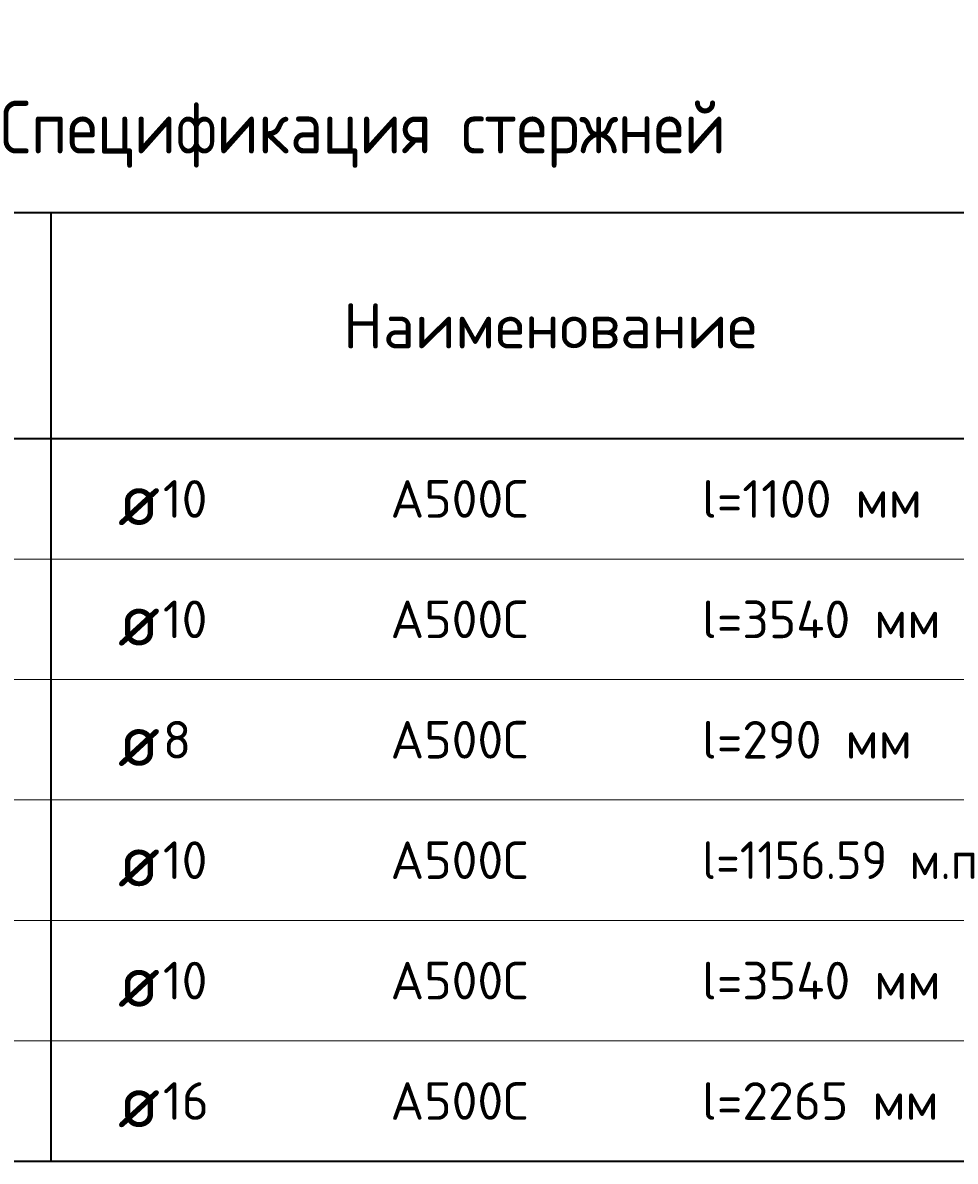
# Model space of a CAD drawing. Header units: millimetres. Extents: x 23072 to 32442, y 57140 to 64005.
# Tile 7 of 10: x 24633 to 25872, y 62492 to 64005. Entities that reach past the tile are written whole.
import ezdxf

# ---------------------------------------------------------------- set-up
doc = ezdxf.new("R2010")
doc.units = ezdxf.units.MM
doc.layers.add('Standard', color=7, linetype='Continuous', lineweight=25)
doc.styles.add('ISOCPEUR', font='ISOCPEUR')

msp = doc.modelspace()

# ---------------------------------------------------------------- linework, layer by layer
at = {"layer": 'Standard', "color": 7, "linetype": 'Continuous', "lineweight": 35, "transparency": 33554687}
for p, q in [((26870.3, 63752.5), (23170.3, 63752.5)), ((24670.3, 63752.5), (24670.3, 63452.5)), ((26870.3, 63452.5), (23170.3, 63452.5)), ((24670.3, 63452.5), (24670.3, 63292.5)), ((24670.3, 63292.5), (24670.3, 63132.5)), ((24670.3, 63132.5), (24670.3, 62972.5)), ((24670.3, 62972.5), (24670.3, 62812.5)), ((24670.3, 62812.5), (24670.3, 62652.5)), ((24670.3, 62652.5), (24670.3, 62492.5)), ((23170.3, 62492.5), (26870.3, 62492.5))]:
    msp.add_line(p, q, dxfattribs=at)
at = {"layer": 'Standard', "color": 7, "linetype": 'Continuous', "lineweight": 13, "transparency": 33554687}
for p, q in [((26870.3, 63292.5), (23170.3, 63292.5)), ((26870.3, 63132.5), (23170.3, 63132.5)), ((26870.3, 62972.5), (23170.3, 62972.5)), ((26870.3, 62812.5), (23170.3, 62812.5)), ((26870.3, 62652.5), (23170.3, 62652.5)), ((26870.3, 62492.5), (23170.3, 62492.5))]:
    msp.add_line(p, q, dxfattribs=at)

# ---------------------------------------------------------------- texts
at = {"layer": 'Standard', "color": 7, "linetype": 'Continuous', "lineweight": 35, "transparency": 33554687, "style": 'ISOCPEUR'}
for s, insert, char_height, width, attachment_point in [('\\A1;{\\fISOCPEUR|i0|b0;\\H70.000000;\\W1.000000;\\C7;Спецификация стержней}\\P', (25020.3, 63812.5), 14, 1112.551, 8), ('\\A1;{\\fISOCPEUR|i0|b0;\\H60.000000;\\W1.000000;\\C7;Наименование}\\P', (25333.7, 63602.5), 12, 557.333, 5), ('\\A1;{\\fISOCPEUR|i0|b0;\\H50.000000;\\W1.000000;\\C7;l=1100 мм}\\P', (25535.8, 63372.5), 10, 307.619, 4), ('\\A1;{\\fISOCPEUR|i0|b0;\\H50.000000;\\W1.000000;\\C7;10}\\P', (24819.1, 63372.5), 10, 78.75, 4), ('\\A1;{\\fISOCPEUR|i0|b0;\\H50.000000;\\W1.000000;\\C7;А500С}\\P', (25121.6, 63372.5), 10, 208.718, 4), ('\\A1;{\\fISOCPEUR|i0|b0;\\H70.000000;\\W1.000000;\\C7;ø}\\P', (24759.4, 63372.5), 14, 91.636, 4), ('\\A1;{\\fISOCPEUR|i0|b0;\\H70.000000;\\W1.000000;\\C7;ø}\\P', (24759.4, 63212.5), 14, 91.636, 4), ('\\A1;{\\fISOCPEUR|i0|b0;\\H50.000000;\\W1.000000;\\C7;10}\\P', (24819.1, 63212.5), 10, 78.75, 4), ('\\A1;{\\fISOCPEUR|i0|b0;\\H50.000000;\\W1.000000;\\C7;А500С}\\P', (25121.6, 63212.5), 10, 208.718, 4), ('\\A1;{\\fISOCPEUR|i0|b0;\\H50.000000;\\W1.000000;\\C7;l=3540 мм}\\P', (25535.8, 63212.5), 10, 334.219, 4), ('\\A1;{\\fISOCPEUR|i0|b0;\\H50.000000;\\W1.000000;\\C7;l=290 мм}\\P', (25535.8, 63052.5), 10, 294.107, 4), ('\\A1;{\\fISOCPEUR|i0|b0;\\H70.000000;\\W1.000000;\\C7;ø}\\P', (24759.4, 63052.5), 14, 91.636, 4), ('\\A1;{\\fISOCPEUR|i0|b0;\\H50.000000;\\W1.000000;\\C7;8}\\P', (24819.1, 63052.5), 10, 54.444, 4), ('\\A1;{\\fISOCPEUR|i0|b0;\\H50.000000;\\W1.000000;\\C7;А500С}\\P', (25121.6, 63052.5), 10, 208.718, 4), ('\\A1;{\\fISOCPEUR|i0|b0;\\H50.000000;\\W1.000000;\\C7;l=1156.59 м.п}\\P', (25535.8, 62892.5), 10, 403.171, 4), ('\\A1;{\\fISOCPEUR|i0|b0;\\H50.000000;\\W1.000000;\\C7;10}\\P', (24819.1, 62892.5), 10, 78.75, 4), ('\\A1;{\\fISOCPEUR|i0|b0;\\H50.000000;\\W1.000000;\\C7;А500С}\\P', (25121.6, 62892.5), 10, 208.718, 4), ('\\A1;{\\fISOCPEUR|i0|b0;\\H70.000000;\\W1.000000;\\C7;ø}\\P', (24759.4, 62892.5), 14, 91.636, 4), ('\\A1;{\\fISOCPEUR|i0|b0;\\H70.000000;\\W1.000000;\\C7;ø}\\P', (24759.4, 62732.5), 14, 91.636, 4), ('\\A1;{\\fISOCPEUR|i0|b0;\\H50.000000;\\W1.000000;\\C7;10}\\P', (24819.1, 62732.5), 10, 78.75, 4), ('\\A1;{\\fISOCPEUR|i0|b0;\\H50.000000;\\W1.000000;\\C7;А500С}\\P', (25121.6, 62732.5), 10, 208.718, 4), ('\\A1;{\\fISOCPEUR|i0|b0;\\H50.000000;\\W1.000000;\\C7;l=3540 мм}\\P', (25535.8, 62732.5), 10, 334.219, 4), ('\\A1;{\\fISOCPEUR|i0|b0;\\H50.000000;\\W1.000000;\\C7;16}\\P', (24819.1, 62572.5), 10, 78.75, 4), ('\\A1;{\\fISOCPEUR|i0|b0;\\H50.000000;\\W1.000000;\\C7;А500С}\\P', (25121.6, 62572.5), 10, 208.718, 4), ('\\A1;{\\fISOCPEUR|i0|b0;\\H50.000000;\\W1.000000;\\C7;l=2265 мм}\\P', (25535.8, 62572.5), 10, 329.206, 4), ('\\A1;{\\fISOCPEUR|i0|b0;\\H70.000000;\\W1.000000;\\C7;ø}\\P', (24759.4, 62572.5), 14, 91.636, 4)]:
    msp.add_mtext(s, dxfattribs=dict(at, insert=insert, char_height=char_height, width=width, attachment_point=attachment_point))

doc.saveas('drawing.dxf')
